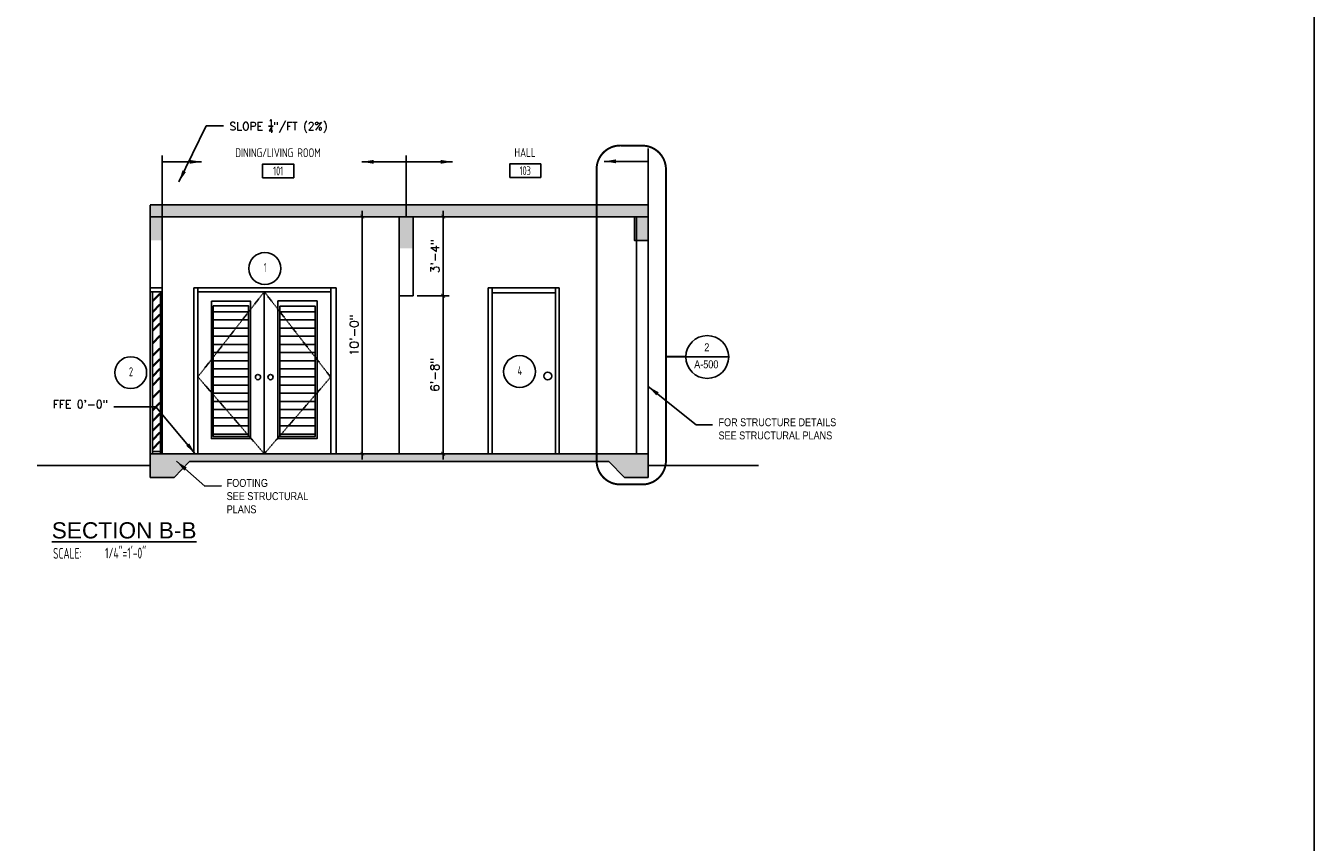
# Model space of a CAD drawing. Header units: inches. Extents: x -3803 to 30266, y -3756 to 4522.
# Tile 27 of 47: x 24283 to 24935, y 1876 to 2289. Entities that reach past the tile are written whole.
import ezdxf
from ezdxf.enums import TextEntityAlignment as Align

# ---------------------------------------------------------------- set-up
doc = ezdxf.new("R2010")
doc.units = ezdxf.units.IN
doc.header["$LTSCALE"] = 0.011
doc.header["$MEASUREMENT"] = 0
doc.header["$PDMODE"] = 1
doc.linetypes.add('DASHED', pattern=[0.75, 0.5, -0.25])
doc.layers.get('0').update_dxf_attribs({"linetype": 'CONTINUOUS'})
doc.layers.get('Defpoints').update_dxf_attribs({"linetype": 'CONTINUOUS'})
for name, color, linetype in [('a-door', 2, 'CONTINUOUS'), ('G-SYMB', 1, 'CONTINUOUS'), ('Hatch-ExisWalls', 123, 'CONTINUOUS'), ('roof', 8, 'DASHED'), ('TEXT', 2, 'CONTINUOUS')]:
    doc.layers.add(name, color=color, linetype=linetype)
doc.layers.add('DIM', color=4, linetype='CONTINUOUS', lineweight=13)
doc.styles.add('LAR', font='arial.ttf', dxfattribs={"height": 0.25})
doc.styles.add('MED', font='archstyl.shx', dxfattribs={"width": 0.8, "height": 0.125})
doc.styles.add('ROMANS', font='romans.shx')
doc.styles.add('SMA', font='archstyl.shx', dxfattribs={"width": 0.8, "height": 0.0625})
doc.dimstyles.new('ANGEL', dxfattribs={"dimtxt": 4.375, "dimasz": 2, "dimexe": 3, "dimexo": 2, "dimgap": 1.5, "dimtad": 1, "dimdec": 0, "dimzin": 3, "dimdsep": 46, "dimlunit": 4, "dimtxsty": 'ROMANS', "dimblk": 'ARCHTICK', "dimcen": 0, "dimdle": 3, "dimclrd": 4, "dimclre": 4, "dimclrt": 2, "dimadec": 0, "dimazin": 0, "dimtfac": 1, "dimtdec": 0, "dimtmove": 1, "dimatfit": 3, "dimfxl": 1, "dimfrac": 2, "dimtolj": 1, "dimtzin": 0, "dimarcsym": 0})
doc.dimstyles.new('Copy of STANDARD', dxfattribs={"dimtxt": 8, "dimasz": 3, "dimexe": 3, "dimexo": 3, "dimgap": 3, "dimtad": 1, "dimrnd": 1, "dimzin": 3, "dimdsep": 46, "dimlunit": 4, "dimtxsty": 'Standard', "dimblk": 'ARCHTICK', "dimcen": 3, "dimdle": 3, "dimadec": 0, "dimazin": 0, "dimtfac": 1, "dimtix": 1, "dimtofl": 0, "dimtmove": 1, "dimatfit": 3, "dimfxl": 3, "dimtolj": 1, "dimtzin": 0, "dimlwd": -1, "dimlwe": -1, "dimarcsym": 0})

# ---------------------------------------------------------------- blocks, each defined once
blk = doc.blocks.new('_ArchTick')
at = {"color": 0, "linetype": 'ByBlock', "const_width": 0.15}
blk.add_lwpolyline([(-0.5, -0.5), (0.5, 0.5)], dxfattribs=at)
blk = doc.blocks.new('AINC-TITLE')
at = {"layer": 'G-SYMB', "color": 4, "linetype": 'Continuous', "style": 'MED', "width": 0.75}
blk.add_text('SCALE:', height=0.125, dxfattribs=at).set_placement((-0.88, -0.307))
at = {"layer": 'G-SYMB', "color": 1, "linetype": 'Continuous', "style": 'LAR'}
blk.add_attdef('%%UDRAWING-TITLE', (-0.895, -0.072), '', height=0.188, dxfattribs=at)
at = {"layer": 'G-SYMB', "color": 4, "linetype": 'Continuous', "style": 'MED', "width": 0.75}
blk.add_attdef('SCALE', (-0.277, -0.304), '', height=0.125, dxfattribs=at)
blk = doc.blocks.new('AINC-ROOMID')
at = {"layer": 'G-SYMB'}
blk.add_lwpolyline([(-0.247, -0.352), (0.253, -0.352), (0.253, -0.161), (-0.247, -0.161)], close=True, dxfattribs=at)
at = {"layer": 'G-SYMB', "color": 4, "linetype": 'Continuous', "style": 'MED', "oblique": -180, "text_generation_flag": 6}
for tag, p in [('%%UROOM-ID', (0, 0.209)), ('%%USPAN', (0, 0))]:
    blk.add_attdef(tag, text='', height=0.125, rotation=180, dxfattribs=at).set_placement(p, align=Align.MIDDLE)
at = {"layer": 'G-SYMB', "color": 4, "linetype": 'Continuous', "style": 'MED', "text_generation_flag": 6, "width": 0.75}
blk.add_attdef('R-NUM', text='', height=0.125, rotation=180, dxfattribs=at).set_placement((0.003, -0.256), align=Align.MIDDLE)
blk = doc.blocks.new('AINC-DOORID')
at = {"layer": 'G-SYMB'}
blk.add_circle((0, 0), 0.167, dxfattribs=at)
at = {"layer": 'G-SYMB', "color": 4, "linetype": 'Continuous', "style": 'SMA', "width": 0.75}
blk.add_attdef('DNUM', text='', height=0.0938, dxfattribs=at).set_placement((0.003, 0.01), align=Align.MIDDLE)
blk = doc.blocks.new('*D196')
at = {"layer": 'Defpoints', "color": 0, "ltscale": 10, "transparency": 16777216}
for p in [(24472.4, 2192.77), (24453.66, 2072.77), (24472.4, 2072.77)]:
    blk.add_point(p, dxfattribs=at)
at = {"layer": 'DIM', "color": 4, "lineweight": -2, "ltscale": 10, "transparency": 16777216}
for p, q in [((24470.4, 2192.77), (24450.66, 2192.77)), ((24453.66, 2195.77), (24453.66, 2069.77)), ((24470.4, 2072.77), (24450.66, 2072.77))]:
    blk.add_line(p, q, dxfattribs=at)
at = {"layer": 'DIM', "color": 4, "lineweight": -2, "ltscale": 10, "transparency": 16777216, "xscale": 2, "yscale": 2, "zscale": 2}
for p, rotation in [((24453.66, 2192.77), 90), ((24453.66, 2072.77), 270)]:
    blk.add_blockref('_ArchTick', p, dxfattribs=dict(at, rotation=rotation))
at = {"layer": 'DIM', "color": 2, "ltscale": 10, "transparency": 16777216, "insert": (24449.56, 2132.77), "char_height": 4.375, "attachment_point": 5, "rotation": 90, "style": 'ROMANS'}
blk.add_mtext('\\A1;10\'-0"', dxfattribs=at)
blk = doc.blocks.new('*D197')
at = {"layer": 'Defpoints', "color": 0, "ltscale": 10, "transparency": 16777216}
for p in [(24479.4, 2192.77), (24494.58, 2192.77), (24479.4, 2152.77)]:
    blk.add_point(p, dxfattribs=at)
at = {"layer": 'DIM', "color": 4, "lineweight": -2, "ltscale": 10, "transparency": 16777216}
for p, q in [((24481.4, 2192.77), (24497.58, 2192.77)), ((24494.58, 2149.77), (24494.58, 2195.77)), ((24481.4, 2152.77), (24497.58, 2152.77))]:
    blk.add_line(p, q, dxfattribs=at)
at = {"layer": 'DIM', "color": 4, "lineweight": -2, "ltscale": 10, "transparency": 16777216, "xscale": 2, "yscale": 2, "zscale": 2}
for p, rotation in [((24494.58, 2192.77), 90), ((24494.58, 2152.77), 270)]:
    blk.add_blockref('_ArchTick', p, dxfattribs=dict(at, rotation=rotation))
at = {"layer": 'DIM', "color": 2, "ltscale": 10, "transparency": 16777216, "insert": (24490.48, 2172.77), "char_height": 4.375, "attachment_point": 5, "rotation": 90, "style": 'ROMANS'}
blk.add_mtext('\\A1;3\'-4"', dxfattribs=at)
blk = doc.blocks.new('*D198')
at = {"layer": 'Defpoints', "color": 0, "ltscale": 10, "transparency": 16777216}
for p in [(24479.4, 2152.77), (24479.4, 2072.77), (24494.55, 2072.77)]:
    blk.add_point(p, dxfattribs=at)
at = {"layer": 'DIM', "color": 4, "lineweight": -2, "ltscale": 10, "transparency": 16777216}
for p, q in [((24481.4, 2152.77), (24497.55, 2152.77)), ((24494.55, 2155.77), (24494.55, 2069.77)), ((24481.4, 2072.77), (24497.55, 2072.77))]:
    blk.add_line(p, q, dxfattribs=at)
at = {"layer": 'DIM', "color": 4, "lineweight": -2, "ltscale": 10, "transparency": 16777216, "xscale": 2, "yscale": 2, "zscale": 2}
for p, rotation in [((24494.55, 2152.77), 90), ((24494.55, 2072.77), 270)]:
    blk.add_blockref('_ArchTick', p, dxfattribs=dict(at, rotation=rotation))
at = {"layer": 'DIM', "color": 2, "ltscale": 10, "transparency": 16777216, "insert": (24490.45, 2112.77), "char_height": 4.375, "attachment_point": 5, "rotation": 90, "style": 'ROMANS'}
blk.add_mtext('\\A1;6\'-8"', dxfattribs=at)

msp = doc.modelspace()

# ---------------------------------------------------------------- hatches: boundary and pattern name
at = {"layer": 'a-door'}
h = msp.add_hatch(dxfattribs=at)
h.set_pattern_fill('LINE', color=256, scale=33)
h.set_pattern_definition([(0, (-313.487, -540.7584), (0, 4.125), [])])
h.paths.add_polyline_path([(24396.1449105, 2147.5899405), (24378.2883279, 2147.5899405), (24378.2883279, 2081.445234), (24396.1449105, 2081.445234)])
h.paths.add_polyline_path([(24429.7601368, 2147.4700076), (24411.9035542, 2147.4700076), (24411.9035542, 2081.445234), (24429.7601368, 2081.445234)])
at = {"layer": 'Hatch-ExisWalls'}
h = msp.add_hatch(color=0, dxfattribs=at)
h.dxf.hatch_style = 1
h.paths.add_polyline_path([(24598.4022838, 2198.7690923), (24463.1664787, 2198.7690923), (24463.1664787, 2192.7690923), (24472.4022838, 2192.7690923), (24472.4022838, 2176.7690923), (24479.4022838, 2176.7690923), (24479.4022838, 2192.7690923), (24598.4022838, 2192.7690923)])
h.paths.add_polyline_path([(24346.4022838, 2198.7690923), (24346.4022838, 2180.7690923), (24352.4022838, 2180.7690923), (24352.4022838, 2192.7690923), (24463.1664787, 2192.7690923), (24463.1664787, 2198.7690923)])
h = msp.add_hatch(color=0, dxfattribs=at)
h.dxf.hatch_style = 1
h.paths.add_polyline_path([(24598.4022838, 2180.750086), (24591.4022838, 2180.750086), (24591.4022838, 2192.7690923), (24598.4022838, 2192.7690923)])
h = msp.add_hatch(color=0, dxfattribs=at)
h.dxf.hatch_style = 1
h.paths.add_polyline_path([(24366.2753245, 2068.7690923), (24380.3372503, 2068.7690923), (24578.5292431, 2068.7690923), (24586.4022838, 2060.7690923), (24598.4022838, 2060.7690923), (24598.4022838, 2072.7690923), (24564.4673173, 2072.7690923), (24556.4022838, 2072.7690923), (24346.4022838, 2072.7690923), (24346.4022838, 2060.7690923), (24358.4022838, 2060.7690923)])

# ---------------------------------------------------------------- linework, layer by layer
at = {"color": 5, "ltscale": 10}
for p, q in [((24598.4022838, 2198.7690923), (24346.4022838, 2198.7690923)), ((24346.4022838, 2198.7690923), (24598.4022838, 2198.7690923)), ((24346.4022838, 2156.7690923), (24346.4022838, 2198.5489343)), ((24346.4022838, 2192.7690923), (24346.4022838, 2198.5489343)), ((24346.4022838, 2192.5489343), (24346.4022838, 2198.5489343)), ((24598.4022838, 2072.7690923), (24598.4022838, 2198.7690923)), ((24346.4022838, 2192.7690923), (24598.4022838, 2192.7690923)), ((24352.4022838, 2156.7690923), (24352.4022838, 2192.8003623)), ((24472.4022838, 2152.7690923), (24472.4022838, 2192.7690923)), ((24479.4022838, 2152.7690923), (24479.4022838, 2192.7690923)), ((24592.4022838, 2072.7690923), (24592.4022838, 2192.7690923)), ((24352.4022838, 2156.7690923), (24346.4022838, 2156.7690923)), ((24479.4022838, 2152.7690923), (24472.4022838, 2152.7690923)), ((24346.4022838, 2072.7690923), (24598.4022838, 2072.7690923)), ((24346.4022838, 2072.7690923), (24380.3372503, 2072.7690923)), ((24346.4022838, 2072.7690923), (24346.4022838, 2060.7690923)), ((24358.4022838, 2060.7690923), (24366.2753245, 2068.7690923)), ((24366.2753245, 2068.7690923), (24578.5292431, 2068.7690923)), ((24366.2753245, 2068.7690923), (24380.3372503, 2068.7690923)), ((24598.4022838, 2072.7690923), (24564.4673173, 2072.7690923)), ((24578.5292431, 2068.7690923), (24564.4673173, 2068.7690923)), ((24586.4022838, 2060.7690923), (24578.5292431, 2068.7690923)), ((24598.4022838, 2072.7690923), (24598.4022838, 2060.7690923)), ((24346.4022838, 2060.7690923), (24358.4022838, 2060.7690923)), ((24598.4022838, 2060.7690923), (24586.4022838, 2060.7690923))]:
    msp.add_line(p, q, dxfattribs=at)
at = {"color": 1, "ltscale": 10}
for p, q in [((24346.4022838, 2154.7690923), (24346.4022838, 2072.7690923)), ((24352.4022838, 2154.7690923), (24352.4022838, 2072.7690923)), ((24617.4448166, 2121.8742154), (24639.1068407, 2121.7445767))]:
    msp.add_line(p, q, dxfattribs=at)
at = {"color": 4, "ltscale": 10}
for p, q in [((24472.4022838, 2152.7690923), (24472.4022838, 2072.7690923)), ((24517.4022838, 2072.7690923), (24517.4022838, 2156.7690923)), ((24517.4022838, 2156.7690923), (24553.4022838, 2156.7690923)), ((24553.4022838, 2072.7690923), (24553.4022838, 2156.7690923)), ((24514.4022838, 2072.7690923), (24504.687413, 2072.7690923))]:
    msp.add_line(p, q, dxfattribs=at)
at = {"ltscale": 10}
msp.add_line((24598.4022838, 2067.2103876), (24598.4022838, 2067.2103876), dxfattribs=at)
at = {"color": 6, "ltscale": 10}
for p, q in [((24346.4022838, 2066.7690923), (24289.1012292, 2066.7690923)), ((24598.4022838, 2066.7690923), (24654.2738265, 2066.7690923))]:
    msp.add_line(p, q, dxfattribs=at)
at = {"color": 1, "linetype": 'DASHED', "ltscale": 10, "const_width": 1}
msp.add_lwpolyline([(24584.2848674, 2228.8000026), (24595.3855124, 2228.738182, -0.4134804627), (24607.3554691, 2216.7382196), (24607.3554691, 2069.1966594, -0.4142135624), (24595.3554691, 2057.1966594), (24584.2548241, 2057.1966594, -0.4142135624), (24572.2548241, 2069.1966594), (24572.2548241, 2216.8000402, -0.4149470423)], format="xyb", close=True, dxfattribs=at)
at = {"color": 5, "ltscale": 10}
msp.add_lwpolyline([(24598.4022838, 2180.750086), (24591.4022838, 2180.750086), (24591.4022838, 2192.7690923), (24598.4022838, 2192.7690923)], close=True, dxfattribs=at)
at = {"color": 1, "linetype": 'DASHED', "ltscale": 10, "const_width": 1}
msp.add_lwpolyline([(24607.3554691, 2121.9345962), (24617.4448166, 2121.8742154)], dxfattribs=at)
at = {"color": 1, "ltscale": 10}
msp.add_circle((24628.2754408, 2121.7445767), 10.8313999, dxfattribs=at)
at = {"layer": 'a-door'}
for p, q in [((24346.4022838, 2154.7690923), (24346.4022838, 2156.7690923)), ((24352.4022838, 2154.7690923), (24346.4022838, 2154.7690923)), ((24347.5387443, 2154.7690923), (24347.5387443, 2072.7690923)), ((24351.0563639, 2153.8987014), (24347.5387443, 2150.2709123)), ((24351.4153258, 2153.5506406), (24347.8977062, 2149.9228514)), ((24351.0563639, 2153.8987014), (24351.4153258, 2153.5506406)), ((24351.5387443, 2154.7690923), (24351.5387443, 2072.7690923)), ((24352.4022838, 2154.7690923), (24352.4022838, 2156.7690923)), ((24440.4022838, 2072.7690923), (24440.4022838, 2156.7690923)), ((24440.4022838, 2072.7690923), (24440.4022838, 2156.7690923)), ((24347.5387443, 2150.2709123), (24347.8977062, 2149.9228514)), ((24351.0563639, 2148.445764), (24347.5387443, 2144.8179748)), ((24351.4153258, 2148.0977031), (24347.8977062, 2144.4699139)), ((24351.0563639, 2148.445764), (24351.4153258, 2148.0977031)), ((24347.5387443, 2144.8179748), (24347.8977062, 2144.4699139)), ((24351.0563639, 2143.4749554), (24347.5387443, 2139.8471663)), ((24347.5387443, 2139.8471663), (24347.8977062, 2139.4991054)), ((24351.0563639, 2138.9049864), (24347.5387443, 2135.2771972)), ((24351.4153258, 2143.1268946), (24347.8977062, 2139.4991054)), ((24351.0563639, 2143.4749554), (24351.4153258, 2143.1268946)), ((24351.0563639, 2138.9049864), (24351.4153258, 2138.5569255)), ((24347.5387443, 2135.2771972), (24347.8977062, 2134.9291364)), ((24351.0563639, 2132.5962612), (24347.5387443, 2128.9684721)), ((24351.4153258, 2138.5569255), (24347.8977062, 2134.9291364)), ((24347.5387443, 2128.9684721), (24347.8977062, 2128.6204112)), ((24351.0563639, 2126.2841511), (24347.5387443, 2122.6563619)), ((24351.4153258, 2132.2482004), (24347.8977062, 2128.6204112)), ((24351.4153258, 2125.9360902), (24347.8977062, 2122.3083011)), ((24351.0563639, 2126.2841511), (24351.4153258, 2125.9360902)), ((24347.5387443, 2122.6563619), (24347.8977062, 2122.3083011)), ((24351.0563639, 2120.8312136), (24347.5387443, 2117.2034245)), ((24351.4153258, 2120.4831528), (24347.8977062, 2116.8553636)), ((24351.0563639, 2120.8312136), (24351.4153258, 2120.4831528)), ((24347.5387443, 2117.2034245), (24347.8977062, 2116.8553636)), ((24351.0563639, 2115.8604051), (24347.5387443, 2112.2326159)), ((24351.4153258, 2115.5123442), (24347.8977062, 2111.8845551)), ((24351.0563639, 2115.8604051), (24351.4153258, 2115.5123442)), ((24347.5387443, 2112.2326159), (24347.8977062, 2111.8845551)), ((24351.0563639, 2111.2904361), (24347.5387443, 2107.6626469)), ((24347.5387443, 2107.6626469), (24347.8977062, 2107.314586)), ((24351.4153258, 2110.9423752), (24347.8977062, 2107.314586)), ((24351.0563639, 2111.2904361), (24351.4153258, 2110.9423752)), ((24351.0563639, 2104.9817109), (24347.5387443, 2101.3539217)), ((24347.5387443, 2101.3539217), (24347.8977062, 2101.0058609)), ((24351.4153258, 2104.63365), (24347.8977062, 2101.0058609)), ((24351.0563639, 2104.9817109), (24351.4153258, 2104.63365)), ((24351.0563639, 2098.6696007), (24347.5387443, 2095.0418116)), ((24347.5387443, 2095.0418116), (24347.8977062, 2094.6937507)), ((24351.0563639, 2093.2166633), (24347.5387443, 2089.5888741)), ((24351.4153258, 2098.3215399), (24347.8977062, 2094.6937507)), ((24351.0563639, 2098.6696007), (24351.4153258, 2098.3215399)), ((24351.0563639, 2093.2166633), (24351.4153258, 2092.8686024)), ((24347.5387443, 2089.5888741), (24347.8977062, 2089.2408133)), ((24351.0563639, 2088.2458548), (24347.5387443, 2084.6180656)), ((24351.4153258, 2092.8686024), (24347.8977062, 2089.2408133)), ((24351.4153258, 2087.8977939), (24347.8977062, 2084.2700047)), ((24351.0563639, 2088.2458548), (24351.4153258, 2087.8977939)), ((24347.5387443, 2084.6180656), (24347.8977062, 2084.2700047)), ((24351.0563639, 2083.6758857), (24347.5387443, 2080.0480966)), ((24351.4153258, 2083.3278249), (24347.8977062, 2079.7000357)), ((24351.0563639, 2083.6758857), (24351.4153258, 2083.3278249)), ((24347.5387443, 2080.0480966), (24347.8977062, 2079.7000357)), ((24351.0563639, 2079.1059167), (24347.5387443, 2075.4781275)), ((24347.5387443, 2075.4781275), (24347.8977062, 2075.1300666)), ((24347.5387443, 2073.929905), (24351.5387443, 2073.929905)), ((24351.4153258, 2078.7578558), (24347.8977062, 2075.1300666)), ((24351.0563639, 2079.1059167), (24351.4153258, 2078.7578558))]:
    msp.add_line(p, q, dxfattribs=at)
at = {"layer": 'a-door', "color": 2, "linetype": 'Continuous', "lineweight": -3}
for p, q in [((24368.4022838, 2156.7690923), (24440.4022838, 2156.7690923)), ((24368.4022838, 2156.7690923), (24368.4022838, 2072.7690923)), ((24370.470302, 2072.7690923), (24370.470302, 2156.7690923)), ((24370.470302, 2154.7690923), (24437.7007545, 2154.7690923)), ((24404.0855283, 2154.7690923), (24404.0855283, 2072.7690923)), ((24437.7007545, 2156.7690923), (24437.7007545, 2072.7690923)), ((24519.4022838, 2072.7690923), (24519.4022838, 2156.7690923)), ((24519.4022838, 2154.2955395), (24551.4022838, 2154.2955395)), ((24551.4022838, 2072.7690923), (24551.4022838, 2156.7690923))]:
    msp.add_line(p, q, dxfattribs=at)
for points in [[(24377.2883279, 2149.943402), (24397.1449105, 2149.943402), (24397.1449105, 2080.445234), (24377.2883279, 2080.445234)], [(24378.2883279, 2147.5899405), (24396.1449105, 2147.5899405), (24396.1449105, 2081.445234), (24378.2883279, 2081.445234)], [(24410.9035542, 2150.1051932), (24430.7601368, 2150.1051932), (24430.7601368, 2080.445234), (24410.9035542, 2080.445234)], [(24411.9035542, 2147.4700076), (24429.7601368, 2147.4700076), (24429.7601368, 2081.445234), (24411.9035542, 2081.445234)]]:
    msp.add_lwpolyline(points, close=True, dxfattribs=at)
for centre, radius in [((24400.8848697, 2111.5607492), 1.3187073), ((24407.2635919, 2111.5607492), 1.3187073), ((24547.5622823, 2112.0979412), 1.9603772)]:
    msp.add_circle(centre, radius, dxfattribs=at)
at = {"layer": 'Defpoints', "ltscale": 10}
msp.add_lwpolyline([(22751.9312729, 3241.8957062), (24935.4516931, 3241.8957062), (24935.4516931, 173.2541411), (22751.9312729, 173.2541411)], close=True, dxfattribs=at)
at = {"layer": 'DIM', "ltscale": 10}
msp.add_line((24598.4022838, 2180.7611083), (24591.4022838, 2180.7611083), dxfattribs=at)
at = {"layer": 'DIM', "color": 4, "ltscale": 10}
msp.add_line((24556.4022838, 2072.7690923), (24566.7454379, 2072.7690923), dxfattribs=at)
at = {"layer": 'roof', "ltscale": 53}
for p, q in [((24404.0855283, 2154.7690923), (24370.470302, 2111.6867888)), ((24437.7007545, 2111.5480979), (24404.0855283, 2154.7690923)), ((24370.470302, 2111.6867888), (24404.0855283, 2072.7690923)), ((24404.0855283, 2072.7690923), (24437.7007545, 2111.5480979))]:
    msp.add_line(p, q, dxfattribs=at)
at = {"layer": 'TEXT', "color": 9, "ltscale": 10}
for p, q in [((24352.4022838, 2192.7690923), (24352.4022838, 2223.8187129)), ((24475.9022838, 2192.7690923), (24475.9022838, 2223.8187129)), ((24598.4022838, 2198.7690923), (24598.4022838, 2227.3692025))]:
    msp.add_line(p, q, dxfattribs=at)

# ---------------------------------------------------------------- block references
ref = msp.add_blockref('AINC-ROOMID', (24411.0088127, 2225.158975), dxfattribs=dict(xscale=-31.40809428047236, yscale=-35.94597718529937, zscale=31.40809428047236, rotation=180))
ref.add_attrib('%%USPAN', 'DINING/LIVING ROOM', dxfattribs={"layer": 'G-SYMB', "color": 4, "linetype": 'Continuous', "height": 4.493247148, "rotation": 180, "style": 'MED', "text_generation_flag": 6, "width": 0.873758}).set_placement((24411.0088127, 2225.158975), align=Align.MIDDLE)
ref.add_attrib('R-NUM', '101', dxfattribs={"layer": 'G-SYMB', "color": 4, "linetype": 'Continuous', "height": 4.49324715, "rotation": 180, "style": 'MED', "text_generation_flag": 6, "width": 0.655319}).set_placement((24411.1022825, 2215.9460302), align=Align.MIDDLE)
ref = msp.add_blockref('AINC-ROOMID', (24536.0407153, 2225.2699267), dxfattribs=dict(xscale=-31.40809428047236, yscale=-35.94597718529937, zscale=31.40809428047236, rotation=180))
ref.add_attrib('%%USPAN', 'HALL', dxfattribs={"layer": 'G-SYMB', "color": 4, "linetype": 'Continuous', "height": 4.49324715, "rotation": 180, "style": 'MED', "text_generation_flag": 6, "width": 0.873758}).set_placement((24536.0407153, 2225.2699267), align=Align.MIDDLE)
ref.add_attrib('R-NUM', '103', dxfattribs={"layer": 'G-SYMB', "color": 4, "linetype": 'Continuous', "height": 4.49324715, "rotation": 180, "style": 'MED', "text_generation_flag": 6, "width": 0.655319}).set_placement((24536.1341851, 2216.056982), align=Align.MIDDLE)
at = {"xscale": 48.29248555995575, "yscale": 48.29248555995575, "zscale": 48.29248555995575}
for p, values in [((24404.3785459, 2166.5347169), {'DNUM': '1'}), ((24336.486564, 2113.8018425), {'DNUM': '2'}), ((24533.2942603, 2114.3468256), {'DNUM': '4'})]:
    msp.add_blockref('AINC-DOORID', p, dxfattribs=at).add_auto_attribs(values)
at = {"layer": 'DIM', "xscale": 43.66204933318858, "yscale": 43.66204933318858, "zscale": 43.66204933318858}
msp.add_blockref('AINC-TITLE', (24335.5885777, 2033.0154669), dxfattribs=at).add_auto_attribs({'%%UDRAWING-TITLE': '%%USECTION B-B', 'SCALE': '1/4"=1\'-0"'})

# ---------------------------------------------------------------- texts
at = {"layer": 'TEXT', "color": 2, "char_height": 4.000692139, "width": 137.254255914}
for s, insert, attachment_point in [('\\A1;{\\Fromans|c0;SLOPE \\H0.7x;\\S1/4;\\H1.42857x;"/FT (2%)}', (24386.4768721, 2241.9360851), 1), ('{\\fTechnic|b0|i0|c2|p2;2}', (24626.7566954, 2128.6597616), 1), ('{\\fTechnic|b0|i0|c2|p2;A-500}', (24621.6624415, 2120.0238654), 1), ('{\\Fromans|c0;FFE 0\'-0"}', (24324.952592, 2099.8196985), 3), ('{\\fTechnic|b0|i0|c2|p2;FOR STRUCTURE DETAILS\\PSEE STRUCTURAL PLANS}', (24633.9627573, 2090.6931598), 1), ('{\\fTechnic|b0|i0|c2|p2;FOOTING\\PSEE STRUCTURAL\\PPLANS}', (24385.0539542, 2059.9681392), 1)]:
    msp.add_mtext(s, dxfattribs=dict(at, insert=insert, attachment_point=attachment_point))

# ---------------------------------------------------------------- dimensions: what is measured, and where the dimension line sits
at = {"layer": 'DIM', "ltscale": 10}
for base, p1, p2, picture, middle in [((24453.6624467, 2072.7690923), (24472.4022838, 2192.7690923), (24472.4022838, 2072.7690923), '*D196', (24449.55828, 2132.7690923)), ((24494.5809656, 2192.7690923), (24479.4022838, 2152.7690923), (24479.4022838, 2192.7690923), '*D197', (24490.476799, 2172.7690923)), ((24494.5502992, 2072.7690923), (24479.4022838, 2152.7690923), (24479.4022838, 2072.7690923), '*D198', (24490.4461325, 2112.7690923))]:
    dim = msp.add_linear_dim(base=base, p1=p1, p2=p2, angle=90, dimstyle='ANGEL', dxfattribs=at)
    dim.commit()
    dim.dimension.update_dxf_attribs({"geometry": picture, "text_midpoint": middle})

# ---------------------------------------------------------------- leaders
at = {"layer": 'TEXT', "color": 9, "ltscale": 10, "annotation_type": 0, "has_hookline": 1}
for points, hookline_direction, text_width in [([(24360.9159329, 2210.3760018), (24374.637121, 2238.703755), (24383.4768721, 2238.6879664)], 0, 54.9809103), ([(24372.3599669, 2220.5358732), (24354.3917046, 2220.5358732), (24352.4022838, 2220.5310546)], 1, 30.4814639), ([(24499.3599669, 2220.5358732), (24463.4234423, 2220.5358732), (24458.1412842, 2220.5310546)], 1, 30.4814639), ([(24598.4022838, 2106.8366216), (24622.6827612, 2087.3220869), (24630.9627573, 2087.4450412)], 0, 69.0704291), ([(24369.1712746, 2072.7690923), (24349.2135915, 2096.5763985), (24327.952592, 2096.5715799)], 1, 30.4814639)]:
    msp.add_leader(points, dimstyle='Copy of STANDARD', override={"dimasz": 6, "dimtad": 0}, dxfattribs=dict(at, hookline_direction=hookline_direction, text_width=text_width))
at = {"layer": 'TEXT', "color": 9, "ltscale": 10}
for points in [[(24453.4446007, 2220.5358732), (24473.4022838, 2220.5358732), (24494.6632833, 2220.5310546)], [(24576.080328, 2220.7873011), (24588.4234423, 2220.7873011), (24598.4022838, 2220.7873011)], [(24359.6837924, 2068.9205559), (24374.0734021, 2056.3826206), (24382.3533982, 2056.5055749)]]:
    msp.add_leader(points, dimstyle='Copy of STANDARD', override={"dimasz": 6, "dimtad": 0}, dxfattribs=at)

doc.saveas('drawing.dxf')
